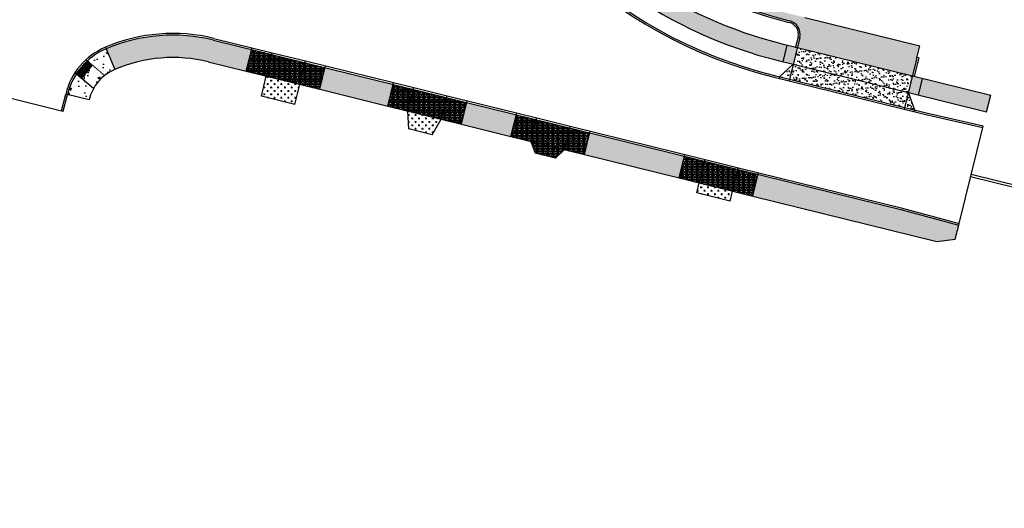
# Model space of a CAD drawing. Extents: x 1490373 to 1513918, y 649283 to 656452.
# Tile 3 of 11: x 1510465 to 1510751, y 652438 to 652580. Entities that reach past the tile are written whole.
import ezdxf

# ---------------------------------------------------------------- set-up
doc = ezdxf.new("R2010")
doc.units = 0
doc.header["$MEASUREMENT"] = 0
doc.linetypes.add('HIDDEN2', pattern=[0.1875, 0.125, -0.0625])
for name, color, linetype in [('E-DOUBLEYELLOW', 50, 'Continuous'), ('P-ASPHALTDRIVE', 252, 'Continuous'), ('P-CONCRETEAREA', 252, 'Continuous'), ('P-CURB', 6, 'Continuous'), ('P-DRIVE', 1, 'Continuous'), ('P-DRIVEEND', 2, 'Continuous'), ('P-DRIVESTART', 2, 'Continuous'), ('P-PAVEMENT', 6, 'Continuous'), ('P-SAWCUT', 3, 'Continuous'), ('P-WALK', 4, 'Continuous')]:
    doc.layers.add(name, color=color, linetype=linetype)

msp = doc.modelspace()

# ---------------------------------------------------------------- hatches: boundary and pattern name
at = {"layer": 'P-ASPHALTDRIVE'}
h = msp.add_hatch(dxfattribs=at)
h.set_pattern_fill('CROSS', color=256, scale=4)
h.paths.add_polyline_path([(1510619.905, 652667.57), (1510619.069, 652670.86, 0.0013972), (1510606.859, 652667.721), (1510616.593, 652631.095, 0.0604764), (1510634.805, 652608.937), (1510633.856, 652612.67, -0.0528189), (1510618.446, 652631.909), (1510609.684, 652664.879)])
h.paths.add_polyline_path([(1510633.856, 652612.67), (1510634.805, 652608.937, 0.1308711), (1510688.502, 652579.48), (1510688.987, 652579.36, -0.4142136), (1510691.914, 652574.52), (1510691.197, 652571.607), (1510724.696, 652563.356), (1510725.891, 652568.211), (1510726.848, 652572.095), (1510693.349, 652580.346), (1510689.465, 652581.302), (1510688.98, 652581.422, -0.1379707)])
h.paths.add_polyline_path([(1510643.67, 652673.826), (1510642.951, 652676.79, 0.0027271), (1510619.069, 652670.86), (1510619.905, 652667.57)])
h.paths.add_polyline_path([(1510667.445, 652680.085), (1510666.896, 652682.46, 0.0027271), (1510642.951, 652676.79), (1510643.67, 652673.826)])
h.paths.add_polyline_path([(1510689.829, 652692.752, 0.0007198), (1510683.473, 652691.347), (1510683.69, 652690.334, -0.411365), (1510680.655, 652685.593, 0.0015638), (1510666.896, 652682.46), (1510667.445, 652680.085), (1510681.085, 652683.676), (1510684.94, 652684.502), (1510691.34, 652685.873)])
h.paths.add_polyline_path([(1510715.379, 652691.023), (1510713.946, 652697.909, 0.0027271), (1510689.829, 652692.752), (1510691.34, 652685.873)])
h.paths.add_polyline_path([(1510718.674, 652698.888, 0.000534), (1510713.946, 652697.909), (1510715.379, 652691.023), (1510720.141, 652692.043)])
h = msp.add_hatch(dxfattribs=at)
h.set_pattern_fill('CROSS', color=256, scale=4)
h.paths.add_polyline_path([(1510546.55, 652560.889), (1510536.84, 652563.28), (1510535.405, 652557.454), (1510545.115, 652555.063)])
h = msp.add_hatch(dxfattribs=at)
h.set_pattern_fill('CROSS', color=256, scale=4)
h.paths.add_polyline_path([(1510587.717, 652550.749), (1510578.007, 652553.141), (1510578.244, 652547.933), (1510585.088, 652546.247)])
h = msp.add_hatch(dxfattribs=at)
h.set_pattern_fill('CROSS', color=256, scale=4)
h.paths.add_polyline_path([(1510672.41, 652529.889), (1510662.7, 652532.281), (1510661.983, 652529.368), (1510671.692, 652526.976)])
at = {"layer": 'P-CONCRETEAREA'}
h = msp.add_hatch(color=255, dxfattribs=at)
h.dxf.hatch_style = 1
h.paths.add_polyline_path([(1510691.197, 652571.607), (1510690.711, 652571.727), (1510688.284, 652572.324), (1510687.088, 652567.47), (1510690.001, 652566.752)])
h.paths.add_polyline_path([(1510612.52, 652624.541, -0.0836717), (1510609.081, 652632.105), (1510598.803, 652670.781), (1510593.969, 652669.502), (1510604.249, 652630.821, 0.0836717), (1510608.376, 652621.744, 0.1860094), (1510685.632, 652567.828), (1510687.088, 652567.47), (1510688.284, 652572.324), (1510686.827, 652572.683, -0.1860094)])
h = msp.add_hatch(color=255, dxfattribs=at)
h.dxf.hatch_style = 1
h.paths.add_polyline_path([(1510532.569, 652571.027), (1510521.516, 652573.749, 0.1622777), (1510490.31, 652571.239), (1510492.853, 652565.257, -0.1622777), (1510519.961, 652567.438), (1510531.014, 652564.715)])
h = msp.add_hatch(dxfattribs=at)
h.set_pattern_fill('AR-CONC', color=256)
h.set_pattern_definition([(50, (0, 0), (7.172601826, -0.62752135), [0.75, -8.25]), (355, (0, 0), (-1.387513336, 7.521921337), [0.6, -6.6]), (100.45144446, (0.598, -0.052), (5.785088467, 6.89439991), [0.63740192, -7.01142112]), (46.1842, (0, 2), (10.672413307, -1.65519281), [1.125, -12.375]), (96.6356355, (0.889, 1.862), (9.34661946, 9.74118601), [0.95610342, -10.5171376]), (351.184164, (0, 2), (9.34661945, 9.741186), [0.9, -9.90000001]), (21, (1, 1.5), (5.969070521, -4.026188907), [0.75, -8.25]), (326, (1, 1.5), (2.43315332, 7.25150045), [0.6, -6.6]), (71.45144474, (1.4974, 1.1645), (8.402223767, 3.225311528), [0.6374019, -7.01142112]), (37.5, (0, 0), (0.121598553, 3.3289385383), [0, -6.52, 0, -6.7, 0, -6.625]), (7.5, (0, 0), (2.6306953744, 3.944117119), [0, -3.82, 0, -6.37, 0, -2.525]), (327.5, (-2.23, 0), (5.3382243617, -0.2255487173), [0, -2.5, 0, -7.8, 0, -10.35]), (317.5, (-3.23, 0), (5.831861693, 1.001049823), [0, -3.25, 0, -5.18, 0, -7.35])])
h.paths.add_polyline_path([(1510486.604, 652559.658), (1510481.592, 652563.924, 0.0839687), (1510479.005, 652557.957), (1510485.317, 652556.403, -0.0676365)])
h.paths.add_polyline_path([(1510489.845, 652563.466), (1510486.356, 652566.436), (1510483.115, 652562.628), (1510486.604, 652559.658, -0.0970597)])
h.paths.add_polyline_path([(1510490.31, 652571.239, 0.0839687), (1510484.833, 652567.732), (1510489.845, 652563.466, -0.0676365), (1510492.853, 652565.257)])
h = msp.add_hatch(dxfattribs=at)
h.set_pattern_fill('BOX', color=256, scale=1.5)
h.paths.add_polyline_path([(1510538.395, 652569.592), (1510532.569, 652571.027), (1510531.014, 652564.715), (1510536.84, 652563.28)])
h.paths.add_polyline_path([(1510548.104, 652567.2), (1510538.395, 652569.592), (1510536.84, 652563.28), (1510546.55, 652560.889)])
h.paths.add_polyline_path([(1510553.93, 652565.765), (1510548.104, 652567.2), (1510546.55, 652560.889), (1510552.376, 652559.454)])
h = msp.add_hatch(dxfattribs=at)
h.set_pattern_fill('AR-SAND', color=256)
h.set_pattern_definition([(37.5, (0, 0), (-0.0629933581, 1.926823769), [0, -1.52, 0, -1.7, 0, -1.625]), (7.5, (0, 0), (1.7697767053, 2.8221460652), [0, -0.82, 0, -1.37, 0, -0.525]), (327.5, (-1.23, 0), (3.1141418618, 0.0056590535), [0, -0.5, 0, -1.8, 0, -2.35]), (317.5, (-1.23, 0), (3.0061266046, 0.877675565), [0, -0.25, 0, -1.18, 0, -1.35])])
h.paths.add_polyline_path([(1510723.5, 652558.501), (1510722.424, 652554.132), (1510725.337, 652553.414)])
h.paths.add_polyline_path([(1510723.5, 652558.501), (1510690.001, 652566.752), (1510688.925, 652562.383), (1510722.424, 652554.132)])
h.paths.add_polyline_path([(1510690.001, 652566.752), (1510686.012, 652563.1), (1510688.925, 652562.383)])
h.paths.add_polyline_path([(1510691.197, 652571.607), (1510690.001, 652566.752), (1510723.5, 652558.501), (1510724.696, 652563.356)])
h = msp.add_hatch(color=255, dxfattribs=at)
h.dxf.hatch_style = 1
h.paths.add_polyline_path([(1510553.93, 652565.765), (1510552.376, 652559.454), (1510572.181, 652554.576), (1510573.735, 652560.887)])
h = msp.add_hatch(color=255, dxfattribs=at)
h.dxf.hatch_style = 1
h.paths.add_polyline_path([(1510747.412, 652557.761), (1510727.609, 652562.639), (1510726.413, 652557.784), (1510746.216, 652552.906)])
h.paths.add_polyline_path([(1510727.609, 652562.639), (1510724.696, 652563.356), (1510723.5, 652558.501), (1510726.413, 652557.784)])
h = msp.add_hatch(dxfattribs=at)
h.set_pattern_fill('BOX', color=256, scale=1.5)
h.paths.add_polyline_path([(1510579.561, 652559.452), (1510573.735, 652560.887), (1510572.181, 652554.576), (1510578.007, 652553.141)])
h.paths.add_polyline_path([(1510589.271, 652557.061), (1510579.561, 652559.452), (1510578.007, 652553.141), (1510587.717, 652550.749)])
h.paths.add_polyline_path([(1510595.097, 652555.626), (1510589.271, 652557.061), (1510587.717, 652550.749), (1510593.543, 652549.314)])
h = msp.add_hatch(color=255, dxfattribs=at)
h.dxf.hatch_style = 1
h.paths.add_polyline_path([(1510595.097, 652555.626), (1510593.543, 652549.314), (1510607.959, 652545.764), (1510609.514, 652552.075)])
h = msp.add_hatch(dxfattribs=at)
h.set_pattern_fill('BOX', color=256, scale=1.5)
h.paths.add_polyline_path([(1510615.339, 652550.64), (1510609.514, 652552.075), (1510607.959, 652545.764), (1510613.785, 652544.329)])
h.paths.add_polyline_path([(1510625.049, 652548.249), (1510615.339, 652550.64), (1510613.785, 652544.329), (1510623.495, 652541.937)])
h.paths.add_polyline_path([(1510630.875, 652546.814), (1510625.049, 652548.249), (1510623.495, 652541.937), (1510629.321, 652540.502)])
h = msp.add_hatch(color=255, dxfattribs=at)
h.dxf.hatch_style = 1
h.paths.add_polyline_path([(1510630.875, 652546.814), (1510629.321, 652540.502), (1510656.874, 652533.716), (1510658.429, 652540.027)])
h = msp.add_hatch(dxfattribs=at)
h.set_pattern_fill('BOX', color=256, scale=1.5)
h.paths.add_polyline_path([(1510623.495, 652541.937), (1510613.785, 652544.329), (1510614.983, 652540.944), (1510620.862, 652539.496)])
h = msp.add_hatch(dxfattribs=at)
h.set_pattern_fill('BOX', color=256, scale=1.5)
h.paths.add_polyline_path([(1510664.254, 652538.592), (1510658.429, 652540.027), (1510656.874, 652533.716), (1510662.7, 652532.281)])
h.paths.add_polyline_path([(1510673.964, 652536.201), (1510664.254, 652538.592), (1510662.7, 652532.281), (1510672.41, 652529.889)])
h.paths.add_polyline_path([(1510679.79, 652534.766), (1510673.964, 652536.201), (1510672.41, 652529.889), (1510678.236, 652528.454)])
h = msp.add_hatch(color=255, dxfattribs=at)
h.dxf.hatch_style = 1
h.paths.add_polyline_path([(1510679.79, 652534.766), (1510678.236, 652528.454), (1510731.795, 652515.263), (1510737.11, 652515.938), (1510738.115, 652520.015), (1510721.309, 652524.54)])
at = {"layer": 'P-WALK'}
h = msp.add_hatch(dxfattribs=at)
h.set_pattern_fill('HEX', color=247)
h.set_pattern_definition([(0, (0, 0), (0, 0.216506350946), [0.125, -0.25]), (120, (0, 0), (-0.1875, -0.108253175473), [0.125, -0.25]), (60, (0.125, 0), (-0.1875, 0.108253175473), [0.125, -0.25])])
h.paths.add_polyline_path([(1510486.356, 652566.436), (1510484.833, 652567.732), (1510481.592, 652563.924), (1510483.115, 652562.628)])

# ---------------------------------------------------------------- linework, layer by layer
at = {"layer": 'E-DOUBLEYELLOW'}
for points in [[(1510741.752, 652534.781), (1511133.057, 652438.403)], [(1510741.592, 652534.134), (1511132.898, 652437.755)]]:
    msp.add_lwpolyline(points, dxfattribs=at)
at = {"layer": 'P-CURB'}
msp.add_line((1510477.81, 652553.102), (1510479.005, 652557.957), dxfattribs=at)
for points in [[(1510521.516, 652573.749), (1510721.309, 652524.54)], [(1510684.555, 652563.459), (1510728.245, 652552.698)]]:
    msp.add_lwpolyline(points, dxfattribs=at)
at = {"layer": 'P-CURB', "flags": 128}
for points in [[(1510477.324, 652553.222), (1510477.81, 652553.102)], [(1510728.245, 652552.698), (1510745.219, 652548.86)], [(1510745.1, 652548.375), (1510745.219, 652548.86)], [(1510721.309, 652524.54), (1510738.115, 652520.015)], [(1510738.115, 652520.015), (1510738.234, 652520.501)]]:
    msp.add_lwpolyline(points, dxfattribs=at)
at = {"layer": 'P-CURB'}
for centre, radius, start, end in [((1510716.961, 652695.027), 135.5, 195.50834, 256.16343), ((1510509.678, 652525.685), 49.5, 76.16343, 113.03333), ((1510497.94, 652553.294), 19.5, 113.03333, 166.16343)]:
    msp.add_arc(centre, radius, start, end, dxfattribs=at)
at = {"layer": 'P-DRIVE'}
for points in [[(1510636.411, 652675.709, 0.0034475), (1510606.247, 652668.078), (1510616.13, 652630.892, 0.1930422), (1510688.382, 652578.995), (1510688.867, 652578.875)], [(1510636.531, 652675.223, 0.0033918), (1510606.859, 652667.721), (1510616.593, 652631.095, 0.1928739), (1510688.502, 652579.48), (1510688.987, 652579.36)]]:
    msp.add_lwpolyline(points, format="xyb", dxfattribs=at)
at = {"layer": 'P-DRIVE', "flags": 128}
for points in [[(1510691.914, 652574.52), (1510688.805, 652561.897)], [(1510691.429, 652574.64), (1510690.711, 652571.727)], [(1510690.711, 652571.727), (1510691.197, 652571.607)], [(1510725.891, 652568.211), (1510726.848, 652572.095)], [(1510531.014, 652564.715), (1510532.688, 652571.512)], [(1510536.84, 652563.28), (1510538.514, 652570.077)], [(1510691.197, 652571.607), (1510724.696, 652563.356)], [(1510546.55, 652560.889), (1510548.224, 652567.686)], [(1510552.376, 652559.454), (1510554.05, 652566.251)], [(1510686.012, 652563.1), (1510690.001, 652566.752)], [(1510690.001, 652566.752), (1510723.5, 652558.501)], [(1510725.891, 652568.211), (1510722.304, 652553.646)], [(1510726.497, 652568.577), (1510725.181, 652563.237)], [(1510726.497, 652568.577), (1510726.011, 652568.697)], [(1510531.014, 652564.715), (1510552.376, 652559.454)], [(1510535.405, 652557.454), (1510536.84, 652563.28)], [(1510686.012, 652563.1), (1510685.892, 652562.615)], [(1510725.181, 652563.237), (1510724.696, 652563.356)], [(1510545.115, 652555.063), (1510546.55, 652560.889)], [(1510572.181, 652554.576), (1510573.855, 652561.373)], [(1510578.007, 652553.141), (1510579.681, 652559.938)], [(1510587.717, 652550.749), (1510589.391, 652557.546)], [(1510725.337, 652553.414), (1510723.5, 652558.501)], [(1510572.181, 652554.576), (1510593.543, 652549.314)], [(1510593.543, 652549.314), (1510595.217, 652556.111)], [(1510578.244, 652547.933), (1510578.007, 652553.141)], [(1510607.959, 652545.764), (1510609.633, 652552.561)], [(1510725.337, 652553.414), (1510725.217, 652552.929)], [(1510585.088, 652546.247), (1510587.717, 652550.749)], [(1510613.785, 652544.329), (1510615.459, 652551.126)], [(1510623.495, 652541.937), (1510625.169, 652548.734)], [(1510629.321, 652540.502), (1510630.995, 652547.299)], [(1510607.959, 652545.764), (1510629.321, 652540.502)], [(1510613.785, 652544.329), (1510614.983, 652540.944)], [(1510620.862, 652539.496), (1510623.495, 652541.937)], [(1510656.874, 652533.716), (1510658.548, 652540.513)], [(1510662.7, 652532.281), (1510664.374, 652539.078)], [(1510672.41, 652529.889), (1510674.084, 652536.686)], [(1510678.236, 652528.454), (1510679.91, 652535.251)], [(1510656.874, 652533.716), (1510678.236, 652528.454)], [(1510661.983, 652529.368), (1510662.7, 652532.281)], [(1510671.692, 652526.976), (1510672.41, 652529.889)]]:
    msp.add_lwpolyline(points, dxfattribs=at)
at = {"layer": 'P-DRIVE'}
for radius in [3.5, 4]:
    msp.add_arc((1510688.03, 652575.477), radius, 346.16343, 76.16343, dxfattribs=at)
at = {"layer": 'P-DRIVEEND'}
for p, q in [((1510545.115, 652555.063), (1510535.405, 652557.454)), ((1510585.088, 652546.247), (1510578.244, 652547.933)), ((1510620.862, 652539.496), (1510614.983, 652540.944)), ((1510671.692, 652526.976), (1510661.983, 652529.368))]:
    msp.add_line(p, q, dxfattribs=at)
msp.add_lwpolyline([(1510693.349, 652580.346), (1510726.848, 652572.095)], dxfattribs=at)
at = {"layer": 'P-DRIVESTART', "flags": 128}
for points in [[(1510538.514, 652570.077), (1510548.224, 652567.686)], [(1510688.805, 652561.897), (1510722.304, 652553.646)], [(1510579.681, 652559.938), (1510589.391, 652557.546)], [(1510615.459, 652551.126), (1510625.169, 652548.734)], [(1510664.374, 652539.078), (1510674.084, 652536.686)]]:
    msp.add_lwpolyline(points, dxfattribs=at)
at = {"layer": 'P-PAVEMENT'}
msp.add_line((1510477.324, 652553.222), (1510478.52, 652558.077), dxfattribs=at)
at = {"layer": 'P-PAVEMENT', "flags": 128}
msp.add_lwpolyline([(1510595.676, 652680.298, 0.417984), (1510585.047, 652661.783), (1510585.912, 652658.663, 0.2710152), (1510684.436, 652562.973)], format="xyb", dxfattribs=at)
at = {"layer": 'P-PAVEMENT'}
for points in [[(1510521.635, 652574.234), (1510538.514, 652570.077)], [(1510548.224, 652567.686), (1510579.681, 652559.938)], [(1510684.436, 652562.973), (1510688.805, 652561.897)], [(1510589.391, 652557.546), (1510615.459, 652551.126)], [(1510722.304, 652553.646), (1510728.13, 652552.211)], [(1510625.169, 652548.734), (1510664.374, 652539.078)], [(1510674.084, 652536.686), (1510721.434, 652525.024)]]:
    msp.add_lwpolyline(points, dxfattribs=at)
at = {"layer": 'P-PAVEMENT', "flags": 128}
for points in [[(1510728.13, 652552.211), (1510745.1, 652548.375)], [(1510721.434, 652525.024), (1510738.234, 652520.501)]]:
    msp.add_lwpolyline(points, dxfattribs=at)
at = {"layer": 'P-PAVEMENT'}
for centre, radius, start, end in [((1510509.678, 652525.685), 50, 76.16343, 113.03333), ((1510497.94, 652553.294), 20, 113.03333, 166.16343)]:
    msp.add_arc(centre, radius, start, end, dxfattribs=at)
at = {"layer": 'P-SAWCUT', "flags": 128}
for points in [[(1510457.904, 652558.005), (1510469.556, 652555.135)], [(1510469.556, 652555.135), (1510477.324, 652553.222)], [(1510738.234, 652520.501), (1510745.1, 652548.375)]]:
    msp.add_lwpolyline(points, dxfattribs=at)
at = {"layer": 'P-WALK'}
msp.add_line((1510685.632, 652567.828), (1510690.001, 652566.752), dxfattribs=at)
at = {"layer": 'P-WALK', "flags": 128}
for points in [[(1510490.114, 652571.699), (1510492.853, 652565.257)], [(1510687.088, 652567.47), (1510688.284, 652572.324)], [(1510481.592, 652563.924), (1510484.833, 652567.732)], [(1510483.115, 652562.628), (1510486.356, 652566.436)], [(1510486.604, 652559.658), (1510481.208, 652564.251)], [(1510726.413, 652557.784), (1510727.609, 652562.639)], [(1510485.317, 652556.403), (1510478.52, 652558.077)], [(1510746.216, 652552.906), (1510747.412, 652557.761)], [(1510737.11, 652515.938), (1510738.115, 652520.015)], [(1510731.795, 652515.263), (1510737.11, 652515.938)]]:
    msp.add_lwpolyline(points, dxfattribs=at)
at = {"layer": 'P-WALK'}
for points in [[(1510686.827, 652572.683), (1510691.197, 652571.607)], [(1510519.961, 652567.438), (1510531.014, 652564.715)], [(1510724.696, 652563.356), (1510747.412, 652557.761)], [(1510552.376, 652559.454), (1510572.181, 652554.576)], [(1510723.5, 652558.501), (1510746.216, 652552.906)], [(1510593.543, 652549.314), (1510607.959, 652545.764)], [(1510629.321, 652540.502), (1510656.874, 652533.716)], [(1510678.236, 652528.454), (1510731.795, 652515.263)]]:
    msp.add_lwpolyline(points, dxfattribs=at)
at = {"layer": 'P-WALK', "linetype": 'HIDDEN2', "flags": 128}
msp.add_lwpolyline([(1510489.845, 652563.466), (1510484.449, 652568.059)], dxfattribs=at)
at = {"layer": 'P-WALK'}
for centre, radius, start, end in [((1510716.961, 652695.027), 126, 214.01491, 256.16343), ((1510716.961, 652695.027), 131, 214.01491, 256.16343), ((1510509.678, 652525.685), 43, 76.16343, 113.03333), ((1510497.94, 652553.294), 13, 113.03333, 166.16343)]:
    msp.add_arc(centre, radius, start, end, dxfattribs=at)

doc.saveas('drawing.dxf')
